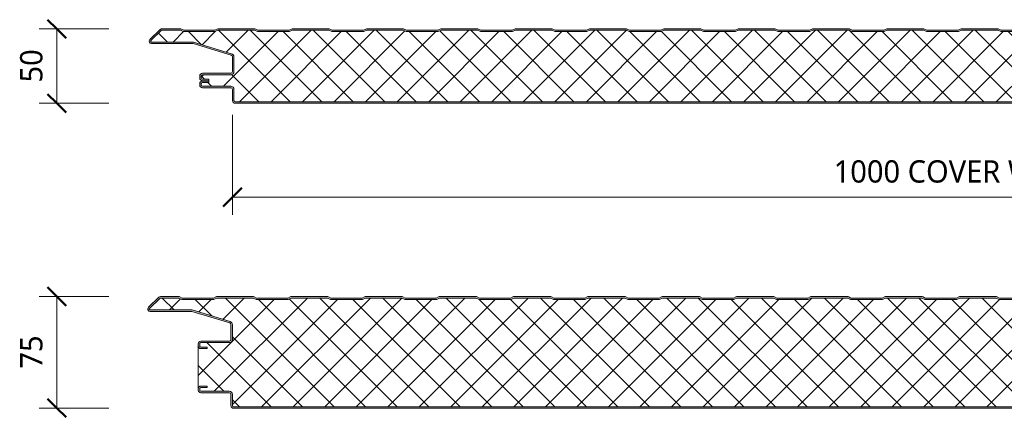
# Model space of a CAD drawing. Header units: millimetres. Extents: x 4895 to 13107, y -1689 to 6634.
# Tile 4 of 9: x 4895 to 5557, y 6366 to 6634. Entities that reach past the tile are written whole.
import ezdxf

# ---------------------------------------------------------------- set-up
doc = ezdxf.new("R2010")
doc.units = ezdxf.units.MM
for name, color, linetype, lineweight in [('A-ANNO-DIMS', 211, 'Continuous', 9), ('A-ANNO-DIMS-5', 211, 'Continuous', 9), ('A-DETL-GENF', 92, 'Continuous', 13)]:
    doc.layers.add(name, color=color, linetype=linetype, lineweight=lineweight)
doc.styles.add('Yu Gothic', font='Yu Gothic.ttf', dxfattribs={"height": 15})
doc.dimstyles.new('Diagonal', dxfattribs={"dimscale": 304.8, "dimtxt": 17.413553, "dimasz": 0.04101, "dimexe": 0.03937, "dimexo": 0.024606, "dimgap": 0.024606, "dimtad": 1, "dimdec": 0, "dimzin": 0, "dimdsep": 46, "dimtxsty": 'Yu Gothic', "dimblk1": 'OBLIQUE', "dimblk2": 'OBLIQUE', "dimsah": 1, "dimcen": 0.09, "dimazin": 0, "dimtfac": 1, "dimtdec": 4, "dimtix": 1, "dimtmove": 0, "dimatfit": 3, "dimfxl": 1, "dimtvp": 1, "dimtfill": 1, "dimtolj": 1, "dimtzin": 0, "dimarcsym": 2})

# ---------------------------------------------------------------- blocks, each defined once
blk = doc.blocks.new('HFX 1000 - FINELINE - FLAT - HFX 1000 50mm - FINELINE - FLAT-4474036-JOINT 10')
at = {"layer": 'A-DETL-GENF'}
h = blk.add_hatch(color=256, dxfattribs=at)
h.paths.add_polyline_path([(996.2, 0), (996.67, 0.06), (997.1, 0.24), (997.48, 0.53), (997.81, 1.03), (997.94, 1.33), (998, 1.8), (998, 5.96), (997.9, 6.53), (997.76, 6.86), (997.48, 7.23), (997, 7.58), (993.22, 9.76), (992.79, 9.94), (992.32, 10), (978.89, 10.04), (978.6, 10.16), (978.35, 10.35), (978.1, 10.75), (978.04, 10.89), (978, 11.2), (978, 13.2), (977.88, 13.8), (977.65, 14.25), (977.48, 14.47), (977.1, 14.76), (976.67, 14.94), (976.2, 15), (972, 15), (972, 14), (976.41, 13.97), (976.77, 13.76), (976.98, 13.41), (977, 13.06), (977, 11.18), (977.08, 10.63), (977.37, 10.01), (977.65, 9.64), (978.1, 9.29), (978.63, 9.07), (979.2, 9), (992.54, 9), (996.77, 6.53), (996.98, 6.17), (997, 5.96), (996.98, 1.59), (996.77, 1.23), (996.41, 1.03), (996.2, 1), (1.59, 1.03), (1.23, 1.23), (1.03, 1.59), (1, 1.8), (1, 9.3), (0.87, 10.01), (0.71, 10.4), (0.36, 10.86), (-0.1, 11.21), (-0.63, 11.43), (-1.2, 11.5), (-20.41, 11.53), (-20.77, 11.73), (-20.97, 12.09), (-21, 12.3), (-20.97, 13.41), (-20.77, 13.77), (-20.41, 13.97), (-20.2, 14), (-16, 14), (-16, 15), (-20.41, 14.97), (-20.67, 14.94), (-21.1, 14.76), (-21.47, 14.47), (-21.8, 14), (-21.94, 13.67), (-22, 13.2), (-21.99, 12.21), (-21.89, 11.72), (-21.76, 11.4), (-21.47, 11.03), (-21, 10.7), (-20.67, 10.56), (-20.2, 10.5), (-0.89, 10.46), (-0.6, 10.34), (-0.25, 10.01), (-0.16, 9.9), (-0.04, 9.61), (0, 9.3), (0.02, 1.68), (0.11, 1.22), (0.24, 0.9), (0.53, 0.53), (1, 0.2), (1.33, 0.06), (2.1, 0), (991.72, 0)])
h.paths.add_polyline_path([(976.2, 15.2), (976.67, 15.26), (977.1, 15.44), (977.48, 15.72), (977.76, 16.1), (977.94, 16.53), (978, 17.05), (978.04, 19.31), (978.16, 19.6), (978.35, 19.84), (978.63, 20.05), (978.89, 20.15), (979.2, 20.2), (992.54, 20.22), (992.79, 20.26), (993.22, 20.44), (997.1, 22.68), (997.48, 22.96), (997.76, 23.33), (997.94, 23.77), (998, 24.23), (998, 28.4), (997.9, 28.96), (997.76, 29.3), (997.48, 29.67), (997, 30), (996.6, 30.14), (996.04, 30.2), (966.65, 30.15), (966.33, 30.04), (965.76, 29.68), (965.38, 29.4), (964.92, 29.33), (964.48, 29.48), (963.68, 30.04), (963.32, 30.16), (962.95, 30.2), (953.89, 30.24), (953.6, 30.36), (953.35, 30.55), (953.1, 30.94), (953.04, 31.08), (953, 31.4), (953, 38.4), (952.94, 38.86), (952.65, 39.44), (952.48, 39.67), (951.97, 40.01), (951.67, 40.13), (951.2, 40.2), (913.85, 40.23), (913.56, 40.35), (913.07, 40.78), (903.92, 49.68), (903.55, 49.96), (902.99, 50.15), (902.66, 50.2), (890.18, 50.14), (889.53, 49.88), (888.16, 49.2), (867.16, 49.2), (865.15, 50.14), (864.67, 50.2), (840.18, 50.14), (839.72, 49.97), (838.16, 49.2), (817.16, 49.2), (815.15, 50.14), (814.67, 50.2), (790.18, 50.14), (789.72, 49.97), (788.16, 49.2), (767.16, 49.2), (765.15, 50.14), (764.67, 50.2), (740.18, 50.14), (739.72, 49.97), (738.16, 49.2), (717.16, 49.2), (715.15, 50.14), (714.67, 50.2), (690.18, 50.14), (689.72, 49.97), (688.16, 49.2), (667.16, 49.2), (665.15, 50.14), (664.67, 50.2), (640.18, 50.14), (639.72, 49.97), (638.16, 49.2), (617.16, 49.2), (615.15, 50.14), (614.67, 50.2), (590.18, 50.14), (589.72, 49.97), (588.16, 49.2), (567.16, 49.2), (565.15, 50.14), (564.67, 50.2), (540.18, 50.14), (539.72, 49.97), (538.16, 49.2), (517.16, 49.2), (515.15, 50.14), (514.67, 50.2), (490.18, 50.14), (489.72, 49.97), (488.16, 49.2), (467.16, 49.2), (465.15, 50.14), (464.67, 50.2), (440.18, 50.14), (439.72, 49.97), (438.16, 49.2), (417.16, 49.2), (415.15, 50.14), (414.67, 50.2), (390.18, 50.14), (389.72, 49.97), (388.16, 49.2), (367.16, 49.2), (365.15, 50.14), (364.67, 50.2), (340.18, 50.14), (339.72, 49.97), (338.16, 49.2), (317.16, 49.2), (315.15, 50.14), (314.67, 50.2), (290.18, 50.14), (289.72, 49.97), (288.16, 49.2), (267.16, 49.2), (265.15, 50.14), (264.67, 50.2), (240.18, 50.14), (239.72, 49.97), (238.16, 49.2), (217.16, 49.2), (215.15, 50.14), (214.67, 50.2), (190.18, 50.14), (189.72, 49.97), (188.16, 49.2), (167.16, 49.2), (165.15, 50.14), (164.67, 50.2), (140.18, 50.14), (139.72, 49.97), (138.16, 49.2), (117.16, 49.2), (115.15, 50.14), (114.67, 50.2), (90.18, 50.14), (89.72, 49.97), (88.16, 49.2), (67.16, 49.2), (65.15, 50.14), (64.67, 50.2), (40.18, 50.14), (39.72, 49.97), (38.16, 49.2), (17.16, 49.2), (15.15, 50.14), (14.67, 50.2), (-9.82, 50.14), (-10.28, 49.97), (-11.84, 49.2), (-32.84, 49.2), (-34.85, 50.14), (-35.33, 50.2), (-47.66, 50.15), (-47.79, 50.14), (-48.22, 49.96), (-48.59, 49.68), (-55.75, 42.65), (-55.91, 42.31), (-55.99, 41.94), (-55.98, 41.56), (-55.88, 41.19), (-55.7, 40.86), (-55.44, 40.58), (-55.13, 40.37), (-54.54, 40.21), (-54.26, 40.2), (-26.2, 40.15), (-0.57, 32.29), (-0.33, 32.09), (-0.15, 31.85), (-0.04, 31.57), (0, 31.26), (-0.04, 21.08), (-0.16, 20.8), (-0.35, 20.55), (-0.63, 20.34), (-0.89, 20.24), (-1.27, 20.2), (-20.41, 20.17), (-20.67, 20.13), (-21.1, 19.95), (-21.47, 19.67), (-21.8, 19.2), (-21.94, 18.86), (-22, 18.4), (-22, 17), (-21.89, 16.42), (-21.76, 16.1), (-21.47, 15.72), (-21, 15.4), (-20.67, 15.26), (-19.84, 15.2), (-16, 15.21), (-16, 16.2), (-20.41, 16.22), (-20.77, 16.43), (-20.97, 16.79), (-21, 17), (-20.97, 18.6), (-20.77, 18.96), (-20.41, 19.17), (-20.2, 19.2), (-1.2, 19.2), (-0.63, 19.27), (-0.1, 19.49), (0.36, 19.84), (0.71, 20.3), (0.93, 20.83), (1, 21.4), (1, 31.26), (0.93, 31.83), (0.72, 32.34), (0.39, 32.79), (-0.05, 33.14), (-0.56, 33.37), (-26.2, 41.2), (-54.54, 41.21), (-54.82, 41.37), (-54.97, 41.62), (-54.99, 41.87), (-54.88, 42.14), (-54.54, 42.5), (-47.66, 49.2), (-35.07, 49.2), (-33.07, 48.2), (-11.6, 48.2), (-9.6, 49.2), (14.93, 49.2), (16.93, 48.2), (38.4, 48.2), (40.4, 49.2), (64.93, 49.2), (66.93, 48.2), (88.4, 48.2), (90.4, 49.2), (114.93, 49.2), (116.93, 48.2), (138.4, 48.2), (140.4, 49.2), (164.93, 49.2), (166.93, 48.2), (188.4, 48.2), (190.4, 49.2), (214.93, 49.2), (216.93, 48.2), (238.4, 48.2), (240.4, 49.2), (264.93, 49.2), (266.93, 48.2), (288.4, 48.2), (290.4, 49.2), (314.93, 49.2), (316.93, 48.2), (338.4, 48.2), (340.4, 49.2), (364.93, 49.2), (366.93, 48.2), (388.4, 48.2), (390.4, 49.2), (414.93, 49.2), (416.93, 48.2), (438.4, 48.2), (440.4, 49.2), (464.93, 49.2), (466.93, 48.2), (488.4, 48.2), (490.4, 49.2), (514.93, 49.2), (516.93, 48.2), (538.4, 48.2), (540.4, 49.2), (564.93, 49.2), (566.93, 48.2), (588.4, 48.2), (590.4, 49.2), (614.93, 49.2), (616.93, 48.2), (638.4, 48.2), (640.4, 49.2), (664.93, 49.2), (666.93, 48.2), (688.4, 48.2), (690.4, 49.2), (714.93, 49.2), (716.93, 48.2), (738.4, 48.2), (740.4, 49.2), (764.93, 49.2), (766.93, 48.2), (788.4, 48.2), (790.4, 49.2), (814.93, 49.2), (816.93, 48.2), (838.4, 48.2), (840.4, 49.2), (864.93, 49.2), (866.93, 48.2), (888.4, 48.2), (890.4, 49.2), (902.99, 49.2), (912.96, 39.56), (913.07, 39.48), (913.59, 39.27), (914.15, 39.2), (951.41, 39.17), (951.77, 38.96), (951.98, 38.6), (952, 38.4), (952, 31.4), (952.08, 30.83), (952.3, 30.3), (952.65, 29.84), (953.1, 29.49), (953.63, 29.27), (954.29, 29.2), (963.35, 29.2), (963.67, 28.83), (964.07, 28.56), (964.52, 28.39), (965, 28.33), (965.48, 28.39), (965.93, 28.56), (966.33, 28.83), (966.65, 29.2), (996.41, 29.17), (996.77, 28.96), (996.98, 28.6), (997, 28.4), (996.98, 24.03), (996.77, 23.67), (996.6, 23.54), (992.54, 21.2), (979.2, 21.2), (978.63, 21.12), (978.1, 20.9), (977.65, 20.55), (977.3, 20.1), (977.08, 19.56), (977, 19), (976.98, 16.79), (976.77, 16.43), (976.41, 16.22), (976.2, 16.2), (972, 16.2), (972, 15.2)])
h = blk.add_hatch(dxfattribs=at)
h.set_pattern_fill('FP_1', color=256, style=0, pattern_type=2)
h.set_pattern_definition([(45, (-5037.849, -6577.679), (-10.606602, 10.606602), []), (135, (-5037.849, -6577.679), (-10.606602, -10.606602), [])])
h.paths.add_polyline_path([(2.1, 1), (996.41, 1.03), (996.77, 1.23), (996.9, 1.4), (997, 1.8), (997, 5.96), (996.9, 6.36), (996.6, 6.65), (992.54, 9), (979.2, 9), (978.63, 9.07), (978.1, 9.29), (977.65, 9.64), (977.3, 10.1), (977.08, 10.63), (977, 11.2), (977, 13.07), (976.87, 13.44), (976.58, 13.71), (976.2, 13.8), (972, 13.8), (972, 16.31), (976.4, 16.34), (976.74, 16.52), (976.87, 16.67), (977, 17.05), (977, 19), (977.08, 19.56), (977.3, 20.1), (977.65, 20.55), (978.1, 20.9), (978.63, 21.12), (979.2, 21.2), (992.54, 21.2), (996.77, 23.67), (996.9, 23.83), (997, 24.23), (997, 28.4), (996.9, 28.8), (996.6, 29.09), (996.2, 29.2), (966.65, 29.2), (966.33, 28.83), (965.93, 28.56), (965.48, 28.39), (965, 28.33), (964.52, 28.39), (964.07, 28.56), (963.67, 28.83), (963.35, 29.2), (954.2, 29.2), (953.63, 29.27), (953.1, 29.49), (952.65, 29.84), (952.3, 30.3), (952.08, 30.83), (952, 31.4), (952, 38.4), (951.9, 38.8), (951.6, 39.09), (951.2, 39.2), (914.15, 39.2), (913.59, 39.27), (913.07, 39.48), (912.62, 39.82), (902.99, 49.2), (890.4, 49.2), (888.4, 48.2), (866.93, 48.2), (864.93, 49.2), (840.4, 49.2), (838.4, 48.2), (816.93, 48.2), (814.93, 49.2), (790.4, 49.2), (788.4, 48.2), (766.93, 48.2), (764.93, 49.2), (740.4, 49.2), (738.4, 48.2), (716.93, 48.2), (714.93, 49.2), (690.4, 49.2), (688.4, 48.2), (666.93, 48.2), (664.93, 49.2), (640.4, 49.2), (638.4, 48.2), (616.93, 48.2), (614.93, 49.2), (590.4, 49.2), (588.4, 48.2), (566.93, 48.2), (564.93, 49.2), (540.4, 49.2), (538.4, 48.2), (516.93, 48.2), (514.93, 49.2), (490.4, 49.2), (488.4, 48.2), (466.93, 48.2), (464.93, 49.2), (440.4, 49.2), (438.4, 48.2), (416.93, 48.2), (414.93, 49.2), (390.4, 49.2), (388.4, 48.2), (366.93, 48.2), (364.93, 49.2), (340.4, 49.2), (338.4, 48.2), (316.93, 48.2), (314.93, 49.2), (290.4, 49.2), (288.4, 48.2), (266.93, 48.2), (264.93, 49.2), (240.4, 49.2), (238.4, 48.2), (216.93, 48.2), (214.93, 49.2), (190.4, 49.2), (188.4, 48.2), (166.93, 48.2), (164.93, 49.2), (140.4, 49.2), (138.4, 48.2), (116.93, 48.2), (114.93, 49.2), (90.4, 49.2), (88.4, 48.2), (66.93, 48.2), (64.93, 49.2), (40.4, 49.2), (38.4, 48.2), (16.93, 48.2), (14.93, 49.2), (-9.6, 49.2), (-11.6, 48.2), (-33.07, 48.2), (-35.07, 49.2), (-47.66, 49.2), (-54.91, 42.11), (-54.97, 41.99), (-54.95, 41.57), (-54.79, 41.34), (-54.54, 41.21), (-54.4, 41.2), (-26.2, 41.2), (-0.56, 33.37), (-0.05, 33.14), (0.39, 32.79), (0.72, 32.34), (0.93, 31.82), (1, 31.26), (1, 21.4), (0.93, 20.83), (0.71, 20.3), (0.36, 19.84), (-0.1, 19.49), (-0.63, 19.27), (-1.2, 19.2), (-20.41, 19.17), (-20.77, 18.96), (-20.89, 18.8), (-21, 18.4), (-21, 17), (-20.89, 16.6), (-20.6, 16.3), (-20.2, 16.2), (-16, 16.2), (-16, 14), (-20.41, 13.97), (-20.77, 13.77), (-20.89, 13.6), (-21, 13.2), (-21, 12.3), (-20.89, 11.9), (-20.6, 11.61), (-20.2, 11.5), (-1.2, 11.5), (-0.63, 11.43), (-0.1, 11.21), (0.36, 10.86), (0.71, 10.4), (0.93, 9.87), (1, 9.3), (1, 1.8), (1.11, 1.4), (1.4, 1.11), (1.8, 1)])
for p, q in [((-48.59, 49.68), (-55.51, 42.94)), ((-47.66, 49.2), (-54.82, 42.23)), ((-35.07, 49.2), (-47.66, 49.2)), ((-35.33, 50.2), (-47.33, 50.2)), ((-33.07, 48.2), (-35.07, 49.2)), ((-32.84, 49.2), (-34.39, 49.97)), ((-11.6, 48.2), (-33.07, 48.2)), ((-11.84, 49.2), (-32.84, 49.2)), ((-10.28, 49.97), (-11.84, 49.2)), ((-9.6, 49.2), (-11.6, 48.2)), ((14.93, 49.2), (-9.6, 49.2)), ((14.67, 50.2), (-9.34, 50.2)), ((16.93, 48.2), (14.93, 49.2)), ((17.16, 49.2), (15.61, 49.97)), ((38.4, 48.2), (16.93, 48.2)), ((38.16, 49.2), (17.16, 49.2)), ((39.72, 49.97), (38.16, 49.2)), ((40.4, 49.2), (38.4, 48.2)), ((64.93, 49.2), (40.4, 49.2)), ((64.67, 50.2), (40.66, 50.2)), ((66.93, 48.2), (64.93, 49.2)), ((67.16, 49.2), (65.61, 49.97)), ((88.4, 48.2), (66.93, 48.2)), ((88.16, 49.2), (67.16, 49.2)), ((89.72, 49.97), (88.16, 49.2)), ((90.4, 49.2), (88.4, 48.2)), ((114.93, 49.2), (90.4, 49.2)), ((114.67, 50.2), (90.66, 50.2)), ((116.93, 48.2), (114.93, 49.2)), ((117.16, 49.2), (115.61, 49.97)), ((138.4, 48.2), (116.93, 48.2)), ((138.16, 49.2), (117.16, 49.2)), ((139.72, 49.97), (138.16, 49.2)), ((140.4, 49.2), (138.4, 48.2)), ((164.93, 49.2), (140.4, 49.2)), ((164.67, 50.2), (140.66, 50.2)), ((166.93, 48.2), (164.93, 49.2)), ((167.16, 49.2), (165.61, 49.97)), ((188.4, 48.2), (166.93, 48.2)), ((188.16, 49.2), (167.16, 49.2)), ((189.72, 49.97), (188.16, 49.2)), ((190.4, 49.2), (188.4, 48.2)), ((214.93, 49.2), (190.4, 49.2)), ((214.67, 50.2), (190.66, 50.2)), ((216.93, 48.2), (214.93, 49.2)), ((217.16, 49.2), (215.61, 49.97)), ((238.4, 48.2), (216.93, 48.2)), ((238.16, 49.2), (217.16, 49.2)), ((239.72, 49.97), (238.16, 49.2)), ((240.4, 49.2), (238.4, 48.2)), ((264.93, 49.2), (240.4, 49.2)), ((264.67, 50.2), (240.66, 50.2)), ((266.93, 48.2), (264.93, 49.2)), ((267.16, 49.2), (265.61, 49.97)), ((288.4, 48.2), (266.93, 48.2)), ((288.16, 49.2), (267.16, 49.2)), ((289.72, 49.97), (288.16, 49.2)), ((290.4, 49.2), (288.4, 48.2)), ((314.93, 49.2), (290.4, 49.2)), ((314.67, 50.2), (290.66, 50.2)), ((316.93, 48.2), (314.93, 49.2)), ((317.16, 49.2), (315.61, 49.97)), ((338.4, 48.2), (316.93, 48.2)), ((338.16, 49.2), (317.16, 49.2)), ((339.72, 49.97), (338.16, 49.2)), ((340.4, 49.2), (338.4, 48.2)), ((364.93, 49.2), (340.4, 49.2)), ((364.67, 50.2), (340.66, 50.2)), ((366.93, 48.2), (364.93, 49.2)), ((367.16, 49.2), (365.61, 49.97)), ((388.4, 48.2), (366.93, 48.2)), ((388.16, 49.2), (367.16, 49.2)), ((389.72, 49.97), (388.16, 49.2)), ((390.4, 49.2), (388.4, 48.2)), ((414.93, 49.2), (390.4, 49.2)), ((414.67, 50.2), (390.66, 50.2)), ((416.93, 48.2), (414.93, 49.2)), ((417.16, 49.2), (415.61, 49.97)), ((438.4, 48.2), (416.93, 48.2)), ((438.16, 49.2), (417.16, 49.2)), ((439.72, 49.97), (438.16, 49.2)), ((440.4, 49.2), (438.4, 48.2)), ((464.93, 49.2), (440.4, 49.2)), ((464.67, 50.2), (440.66, 50.2)), ((466.93, 48.2), (464.93, 49.2)), ((467.16, 49.2), (465.61, 49.97)), ((488.4, 48.2), (466.93, 48.2)), ((488.16, 49.2), (467.16, 49.2)), ((489.72, 49.97), (488.16, 49.2)), ((490.4, 49.2), (488.4, 48.2)), ((514.93, 49.2), (490.4, 49.2)), ((514.67, 50.2), (490.66, 50.2)), ((516.93, 48.2), (514.93, 49.2)), ((517.16, 49.2), (515.61, 49.97)), ((538.4, 48.2), (516.93, 48.2)), ((538.16, 49.2), (517.16, 49.2)), ((-54.4, 41.2), (-26.2, 41.2)), ((-54.4, 40.2), (-26.35, 40.2)), ((-26.35, 40.2), (-0.85, 32.41)), ((-26.2, 41.2), (-0.56, 33.37)), ((0, 31.26), (0, 21.4)), ((1, 31.26), (1, 21.4)), ((-1.2, 20.2), (-20.2, 20.2)), ((-22, 18.4), (-22, 17)), ((-21, 18.4), (-21, 17)), ((-1.2, 19.2), (-20.2, 19.2)), ((-20.2, 16.2), (-16, 16.2)), ((-20.2, 15.2), (-16, 15.2)), ((-16, 15), (-20.2, 15)), ((-16, 14), (-20.2, 14)), ((-16, 16.2), (-16, 15.21)), ((-16, 15.21), (-16, 14)), ((-22, 13.2), (-22, 12.3)), ((-21, 13.2), (-21, 12.3)), ((-20.2, 11.5), (-1.2, 11.5)), ((-20.2, 10.5), (-1.2, 10.5)), ((0, 9.3), (0, 1.8)), ((1, 9.3), (1, 1.8)), ((1.8, 1), (996.2, 1)), ((1.8, 0), (996.2, 0))]:
    blk.add_line(p, q, dxfattribs=at)
for centre, radius, start, end in [((-47.33, 48.4), 1.8, 90, 134.24149), ((-35.33, 48.1), 2.1, 63.43495, 90), ((-9.34, 48.1), 2.1, 90, 116.56505), ((14.67, 48.1), 2.1, 63.43495, 90), ((40.66, 48.1), 2.1, 90, 116.56505), ((64.67, 48.1), 2.1, 63.43495, 90), ((90.66, 48.1), 2.1, 90, 116.56505), ((114.67, 48.1), 2.1, 63.43495, 90), ((140.66, 48.1), 2.1, 90, 116.56505), ((164.67, 48.1), 2.1, 63.43495, 90), ((190.66, 48.1), 2.1, 90, 116.56505), ((214.67, 48.1), 2.1, 63.43495, 90), ((240.66, 48.1), 2.1, 90, 116.56505), ((264.67, 48.1), 2.1, 63.43495, 90), ((290.66, 48.1), 2.1, 90, 116.56505), ((314.67, 48.1), 2.1, 63.43495, 90), ((340.66, 48.1), 2.1, 90, 116.56505), ((364.67, 48.1), 2.1, 63.43495, 90), ((390.66, 48.1), 2.1, 90, 116.56505), ((414.67, 48.1), 2.1, 63.43495, 90), ((440.66, 48.1), 2.1, 90, 116.56505), ((464.67, 48.1), 2.1, 63.43495, 90), ((490.66, 48.1), 2.1, 90, 116.56505), ((514.67, 48.1), 2.1, 63.43495, 90), ((-54.4, 41.8), 1.6, 134.24149, 270), ((-54.4, 41.8), 0.6, 134.24149, 270), ((-1.2, 31.26), 2.2, 0, 73.02327), ((-1.2, 31.26), 1.2, 0, 73.02327), ((-20.2, 18.4), 1.8, 90, 180), ((-1.2, 21.4), 1.2, 270, 0), ((-1.2, 21.4), 2.2, 270, 0), ((-20.2, 17), 1.8, 180, 270), ((-20.2, 13.2), 1.8, 90, 180), ((-20.2, 18.4), 0.8, 90, 180), ((-20.2, 18.4), 0.8, 150, 180), ((-20.2, 17), 0.8, 180, 210), ((-20.2, 17), 0.8, 180, 270), ((-20.2, 13.2), 0.8, 90, 180), ((-20.2, 13.2), 0.8, 150, 180), ((-20.2, 12.3), 1.8, 180, 270), ((-20.2, 12.3), 0.8, 180, 210), ((-20.2, 12.3), 0.8, 180, 270), ((-1.2, 9.3), 2.2, 0, 90), ((-1.2, 9.3), 1.2, 0, 90), ((1.8, 1.8), 1.8, 180, 270), ((1.8, 1.8), 0.8, 180, 210), ((1.8, 1.8), 0.8, 180, 270)]:
    blk.add_arc(centre, radius, start, end, dxfattribs=at)
blk = doc.blocks.new('HFX 1000 - FINELINE - FLAT - HFX 1000 75mm - FINELINE - FLAT-4474038-JOINT 10')
at = {"layer": 'A-DETL-GENF'}
h = blk.add_hatch(color=256, dxfattribs=at)
h.paths.add_polyline_path([(992.72, 0), (996.41, 0.03), (996.67, 0.06), (997.1, 0.24), (997.48, 0.53), (997.81, 1.03), (997.94, 1.33), (998, 1.8), (998, 5.96), (997.94, 6.43), (997.76, 6.86), (997.48, 7.23), (997, 7.58), (993.22, 9.76), (992.72, 9.95), (992.32, 10), (978.89, 10.04), (978.6, 10.16), (978.35, 10.35), (978.1, 10.75), (978.04, 10.89), (978, 11.2), (977.95, 13.59), (977.88, 13.8), (977.76, 14.1), (977.48, 14.47), (977.1, 14.76), (976.67, 14.94), (976.2, 15), (972, 15), (972, 14), (976.41, 13.97), (976.77, 13.76), (976.98, 13.41), (977, 13.06), (977, 11.18), (977.08, 10.63), (977.3, 10.1), (977.65, 9.64), (978.1, 9.29), (978.63, 9.07), (979.2, 9), (992.54, 9), (996.77, 6.53), (996.98, 6.17), (997, 5.96), (996.98, 1.59), (996.77, 1.23), (996.41, 1.03), (996.2, 1), (1.59, 1.03), (1.23, 1.23), (1.03, 1.59), (1, 1.8), (1, 9.3), (0.93, 9.87), (0.71, 10.4), (0.36, 10.86), (-0.1, 11.21), (-0.63, 11.43), (-1.2, 11.5), (-20.41, 11.53), (-20.77, 11.73), (-20.97, 12.09), (-21, 12.3), (-20.97, 13.41), (-20.77, 13.77), (-20.41, 13.97), (-20.2, 14), (-16, 14), (-16, 15), (-20.41, 14.97), (-20.67, 14.94), (-21.1, 14.76), (-21.47, 14.47), (-21.76, 14.1), (-21.94, 13.67), (-22, 13.2), (-21.99, 12.21), (-21.9, 11.73), (-21.76, 11.4), (-21.47, 11.03), (-21, 10.7), (-20.67, 10.56), (-20.2, 10.5), (-0.89, 10.46), (-0.6, 10.34), (-0.35, 10.15), (-0.16, 9.9), (-0.04, 9.61), (0, 9.3), (0, 1.8), (0.1, 1.23), (0.24, 0.9), (0.53, 0.53), (1, 0.2), (1.33, 0.06), (1.8, 0), (971.21, 0)])
h.paths.add_polyline_path([(972, 40.19), (976.2, 40.19), (976.67, 40.26), (977.1, 40.44), (977.48, 40.72), (977.81, 41.22), (977.94, 41.53), (978, 41.99), (978.04, 44.31), (978.16, 44.59), (978.35, 44.84), (978.63, 45.05), (978.89, 45.15), (979.2, 45.19), (992.72, 45.25), (992.79, 45.26), (993.22, 45.44), (997.1, 47.67), (997.48, 47.96), (997.76, 48.33), (997.94, 48.77), (998, 49.23), (997.99, 53.51), (997.9, 53.96), (997.76, 54.29), (997.48, 54.67), (997, 54.99), (996.6, 55.14), (996.04, 55.19), (966.65, 55.14), (966.33, 55.04), (965.76, 54.67), (965.38, 54.4), (964.92, 54.33), (964.48, 54.48), (963.67, 55.04), (963.32, 55.16), (962.95, 55.19), (953.89, 55.24), (953.6, 55.36), (953.35, 55.55), (953.16, 55.79), (953.04, 56.08), (953, 56.39), (953, 63.39), (952.9, 63.96), (952.65, 64.44), (952.48, 64.67), (952, 64.99), (951.67, 65.13), (951.2, 65.19), (913.85, 65.23), (913.56, 65.35), (913.07, 65.77), (903.92, 74.68), (903.55, 74.96), (902.99, 75.15), (902.66, 75.19), (890.18, 75.14), (889.72, 74.97), (888.16, 74.19), (867.16, 74.19), (865.15, 75.14), (864.67, 75.19), (840.18, 75.14), (839.72, 74.97), (838.16, 74.19), (817.16, 74.19), (815.15, 75.14), (814.67, 75.19), (790.18, 75.14), (789.72, 74.97), (788.16, 74.19), (767.16, 74.19), (765.15, 75.14), (764.67, 75.19), (740.18, 75.14), (739.72, 74.97), (738.16, 74.19), (717.16, 74.19), (715.15, 75.14), (714.67, 75.19), (690.18, 75.14), (689.72, 74.97), (688.16, 74.19), (667.16, 74.19), (665.15, 75.14), (664.67, 75.19), (640.18, 75.14), (639.72, 74.97), (638.16, 74.19), (617.16, 74.19), (615.15, 75.14), (614.67, 75.19), (590.18, 75.14), (589.72, 74.97), (588.16, 74.19), (567.16, 74.19), (565.15, 75.14), (564.67, 75.19), (540.18, 75.14), (539.72, 74.97), (538.16, 74.19), (517.16, 74.19), (515.15, 75.14), (514.67, 75.19), (490.18, 75.14), (489.72, 74.97), (488.16, 74.19), (467.16, 74.19), (465.15, 75.14), (464.67, 75.19), (440.18, 75.14), (439.72, 74.97), (438.16, 74.19), (417.16, 74.19), (415.15, 75.14), (414.67, 75.19), (390.18, 75.14), (389.72, 74.97), (388.16, 74.19), (367.16, 74.19), (365.15, 75.14), (364.67, 75.19), (340.18, 75.14), (339.72, 74.97), (338.16, 74.19), (317.16, 74.19), (315.15, 75.14), (314.67, 75.19), (290.18, 75.14), (289.72, 74.97), (288.16, 74.19), (267.16, 74.19), (265.15, 75.14), (264.67, 75.19), (240.18, 75.14), (239.72, 74.97), (238.16, 74.19), (217.16, 74.19), (215.15, 75.14), (214.67, 75.19), (190.18, 75.14), (189.72, 74.97), (188.16, 74.19), (167.16, 74.19), (165.15, 75.14), (164.67, 75.19), (140.18, 75.14), (139.72, 74.97), (138.16, 74.19), (117.16, 74.19), (115.15, 75.14), (114.67, 75.19), (90.18, 75.14), (89.72, 74.97), (88.16, 74.19), (67.16, 74.19), (65.15, 75.14), (64.67, 75.19), (40.18, 75.14), (39.36, 74.79), (38.16, 74.19), (17.16, 74.19), (15.15, 75.14), (14.67, 75.19), (-9.82, 75.14), (-10.28, 74.97), (-11.84, 74.19), (-32.84, 74.19), (-34.85, 75.14), (-35.33, 75.19), (-47.66, 75.15), (-47.79, 75.14), (-48.22, 74.96), (-48.59, 74.68), (-55.75, 67.65), (-55.91, 67.31), (-55.99, 66.93), (-55.98, 66.56), (-55.88, 66.19), (-55.7, 65.86), (-55.44, 65.58), (-55.13, 65.37), (-54.54, 65.21), (-53.99, 65.19), (-26.2, 65.15), (-0.56, 57.27), (-0.33, 57.09), (-0.15, 56.85), (-0.04, 56.56), (0, 56.26), (-0.04, 46.08), (-0.16, 45.79), (-0.35, 45.55), (-0.63, 45.34), (-0.89, 45.24), (-1.2, 45.19), (-20.41, 45.17), (-20.67, 45.13), (-21.1, 44.95), (-21.47, 44.67), (-21.76, 44.29), (-21.94, 43.86), (-22, 43.39), (-22, 41.99), (-21.94, 41.53), (-21.76, 41.09), (-21.47, 40.72), (-21.1, 40.44), (-20.67, 40.26), (-20.2, 40.19), (-16, 40.19), (-16, 41.19), (-20.41, 41.22), (-20.77, 41.43), (-20.97, 41.79), (-21, 41.99), (-20.97, 43.6), (-20.77, 43.96), (-20.41, 44.17), (-20.2, 44.19), (-1.2, 44.19), (-0.63, 44.27), (-0.1, 44.49), (0.36, 44.84), (0.71, 45.29), (0.93, 45.83), (1, 46.39), (1, 56.26), (0.93, 56.83), (0.71, 57.36), (0.39, 57.79), (-0.05, 58.14), (-0.56, 58.37), (-26.2, 66.19), (-54.54, 66.21), (-54.82, 66.37), (-54.97, 66.62), (-54.99, 66.87), (-54.88, 67.14), (-54.67, 67.37), (-47.66, 74.19), (-35.07, 74.19), (-33.07, 73.19), (-11.6, 73.19), (-9.6, 74.19), (14.93, 74.19), (16.93, 73.19), (38.4, 73.19), (40.4, 74.19), (64.93, 74.19), (66.93, 73.19), (88.4, 73.19), (90.4, 74.19), (114.93, 74.19), (116.93, 73.19), (138.4, 73.19), (140.4, 74.19), (164.93, 74.19), (166.93, 73.19), (188.4, 73.19), (190.4, 74.19), (214.93, 74.19), (216.93, 73.19), (238.4, 73.19), (240.4, 74.19), (264.93, 74.19), (266.93, 73.19), (288.4, 73.19), (290.4, 74.19), (314.93, 74.19), (316.93, 73.19), (338.4, 73.19), (340.4, 74.19), (364.93, 74.19), (366.93, 73.19), (388.4, 73.19), (390.4, 74.19), (414.93, 74.19), (416.93, 73.19), (438.4, 73.19), (440.4, 74.19), (464.93, 74.19), (466.93, 73.19), (488.4, 73.19), (490.4, 74.19), (514.93, 74.19), (516.93, 73.19), (538.4, 73.19), (540.4, 74.19), (564.93, 74.19), (566.93, 73.19), (588.4, 73.19), (590.4, 74.19), (614.93, 74.19), (616.93, 73.19), (638.4, 73.19), (640.4, 74.19), (664.93, 74.19), (666.93, 73.19), (688.4, 73.19), (690.4, 74.19), (714.93, 74.19), (716.93, 73.19), (738.4, 73.19), (740.4, 74.19), (764.93, 74.19), (766.93, 73.19), (788.4, 73.19), (790.4, 74.19), (814.93, 74.19), (816.93, 73.19), (838.4, 73.19), (840.4, 74.19), (864.93, 74.19), (866.93, 73.19), (888.4, 73.19), (890.4, 74.19), (902.99, 74.19), (912.62, 64.82), (913.07, 64.48), (913.59, 64.27), (914.15, 64.19), (951.41, 64.17), (951.77, 63.96), (951.98, 63.6), (952, 63.39), (952, 56.39), (952.08, 55.83), (952.3, 55.29), (952.65, 54.84), (953.1, 54.49), (953.63, 54.27), (954.2, 54.19), (963.35, 54.19), (963.67, 53.83), (964.07, 53.56), (964.52, 53.39), (965, 53.33), (965.66, 53.45), (965.93, 53.56), (966.33, 53.83), (966.65, 54.19), (996.41, 54.17), (996.77, 53.96), (996.98, 53.6), (997, 53.39), (996.98, 49.03), (996.77, 48.67), (996.6, 48.54), (992.54, 46.19), (979.2, 46.19), (978.63, 46.12), (978.1, 45.9), (977.65, 45.55), (977.3, 45.09), (977.08, 44.56), (977, 43.99), (976.98, 41.79), (976.77, 41.43), (976.41, 41.22), (976.2, 41.19), (972, 41.19), (972, 40.26)])
h = blk.add_hatch(dxfattribs=at)
h.set_pattern_fill('FP_2', color=256, style=0, pattern_type=2)
h.set_pattern_definition([(45, (-5036.852, -6372.485), (-10.606602, 10.606602), []), (135, (-5036.852, -6372.485), (-10.606602, -10.606602), [])])
h.paths.add_polyline_path([(1.8, 1), (996.41, 1.03), (996.77, 1.23), (996.9, 1.4), (997, 1.8), (997, 5.96), (996.9, 6.36), (996.6, 6.65), (992.54, 9), (979.2, 9), (978.63, 9.07), (978.1, 9.29), (977.65, 9.64), (977.3, 10.1), (977.08, 10.63), (977, 11.2), (977, 13.07), (976.87, 13.44), (976.58, 13.71), (976.2, 13.8), (972, 13.8), (972, 15), (976.2, 15), (976.67, 14.94), (977.1, 14.76), (977.48, 14.47), (977.76, 14.1), (977.94, 13.67), (978, 13.2), (978, 41.99), (977.94, 41.53), (977.76, 41.09), (977.48, 40.72), (977.1, 40.44), (976.67, 40.26), (976.2, 40.19), (972, 40.19), (972, 41.19), (976.41, 41.22), (976.77, 41.43), (976.9, 41.59), (977, 41.99), (977, 43.99), (977.08, 44.56), (977.3, 45.09), (977.65, 45.55), (978.1, 45.9), (978.63, 46.12), (979.2, 46.19), (992.54, 46.19), (996.77, 48.67), (996.9, 48.83), (997, 49.23), (997, 53.39), (996.9, 53.79), (996.6, 54.09), (996.2, 54.19), (966.65, 54.19), (966.33, 53.83), (965.93, 53.56), (965.48, 53.39), (965, 53.33), (964.52, 53.39), (964.07, 53.56), (963.67, 53.83), (963.35, 54.19), (954.2, 54.19), (953.63, 54.27), (953.1, 54.49), (952.65, 54.84), (952.3, 55.29), (952.08, 55.83), (952, 56.39), (952, 63.39), (951.9, 63.79), (951.6, 64.09), (951.2, 64.19), (914.15, 64.19), (913.59, 64.27), (913.07, 64.48), (912.62, 64.82), (902.99, 74.19), (890.4, 74.19), (888.4, 73.19), (866.93, 73.19), (864.93, 74.19), (840.4, 74.19), (838.4, 73.19), (816.93, 73.19), (814.93, 74.19), (790.4, 74.19), (788.4, 73.19), (766.93, 73.19), (764.93, 74.19), (740.4, 74.19), (738.4, 73.19), (716.93, 73.19), (714.93, 74.19), (690.4, 74.19), (688.4, 73.19), (666.93, 73.19), (664.93, 74.19), (640.4, 74.19), (638.4, 73.19), (616.93, 73.19), (614.93, 74.19), (590.4, 74.19), (588.4, 73.19), (566.93, 73.19), (564.93, 74.19), (540.4, 74.19), (538.4, 73.19), (516.93, 73.19), (514.93, 74.19), (490.4, 74.19), (488.4, 73.19), (466.93, 73.19), (464.93, 74.19), (440.4, 74.19), (438.4, 73.19), (416.93, 73.19), (414.93, 74.19), (390.4, 74.19), (388.4, 73.19), (366.93, 73.19), (364.93, 74.19), (340.4, 74.19), (338.4, 73.19), (316.93, 73.19), (314.93, 74.19), (290.4, 74.19), (288.4, 73.19), (266.93, 73.19), (264.93, 74.19), (240.4, 74.19), (238.4, 73.19), (216.93, 73.19), (214.93, 74.19), (190.4, 74.19), (188.4, 73.19), (166.93, 73.19), (164.93, 74.19), (140.4, 74.19), (138.4, 73.19), (116.93, 73.19), (114.93, 74.19), (90.4, 74.19), (88.4, 73.19), (66.93, 73.19), (64.93, 74.19), (40.4, 74.19), (38.4, 73.19), (16.93, 73.19), (14.93, 74.19), (-9.6, 74.19), (-11.6, 73.19), (-33.07, 73.19), (-35.07, 74.19), (-47.66, 74.19), (-54.91, 67.11), (-54.97, 66.99), (-54.95, 66.57), (-54.79, 66.34), (-54.54, 66.21), (-54.4, 66.19), (-26.2, 66.19), (-0.56, 58.37), (-0.05, 58.14), (0.39, 57.79), (0.72, 57.34), (0.93, 56.82), (1, 56.26), (1, 46.39), (0.93, 45.83), (0.71, 45.29), (0.36, 44.84), (-0.1, 44.49), (-0.63, 44.27), (-1.2, 44.19), (-20.41, 44.17), (-20.77, 43.96), (-20.89, 43.79), (-21, 43.39), (-21, 41.99), (-20.89, 41.59), (-20.6, 41.3), (-20.2, 41.19), (-16, 41.19), (-16, 40.19), (-20.2, 40.19), (-20.67, 40.26), (-21.1, 40.44), (-21.47, 40.72), (-21.76, 41.09), (-21.94, 41.53), (-22, 41.99), (-22, 13.2), (-21.94, 13.67), (-21.76, 14.1), (-21.47, 14.47), (-21.1, 14.76), (-20.67, 14.94), (-20.2, 15), (-16, 15), (-16, 14), (-20.41, 13.97), (-20.77, 13.77), (-20.89, 13.6), (-21, 13.2), (-21, 12.3), (-20.89, 11.9), (-20.6, 11.61), (-20.2, 11.5), (-1.2, 11.5), (-0.63, 11.43), (-0.1, 11.21), (0.36, 10.86), (0.71, 10.4), (0.93, 9.87), (1, 9.3), (1, 1.8), (1.11, 1.4), (1.4, 1.11), (1.59, 1.03)])
for p, q in [((-48.59, 74.68), (-55.51, 67.94)), ((-47.66, 74.19), (-54.82, 67.22)), ((-35.07, 74.19), (-47.66, 74.19)), ((-35.33, 75.19), (-47.33, 75.19)), ((-33.07, 73.19), (-35.07, 74.19)), ((-32.84, 74.19), (-34.39, 74.97)), ((-11.6, 73.19), (-33.07, 73.19)), ((-11.84, 74.19), (-32.84, 74.19)), ((-10.28, 74.97), (-11.84, 74.19)), ((-9.6, 74.19), (-11.6, 73.19)), ((14.93, 74.19), (-9.6, 74.19)), ((14.67, 75.19), (-9.34, 75.19)), ((16.93, 73.19), (14.93, 74.19)), ((17.16, 74.19), (15.61, 74.97)), ((38.4, 73.19), (16.93, 73.19)), ((38.16, 74.19), (17.16, 74.19)), ((39.72, 74.97), (38.16, 74.19)), ((40.4, 74.19), (38.4, 73.19)), ((64.93, 74.19), (40.4, 74.19)), ((64.67, 75.19), (40.66, 75.19)), ((66.93, 73.19), (64.93, 74.19)), ((67.16, 74.19), (65.61, 74.97)), ((88.4, 73.19), (66.93, 73.19)), ((88.16, 74.19), (67.16, 74.19)), ((89.72, 74.97), (88.16, 74.19)), ((90.4, 74.19), (88.4, 73.19)), ((114.93, 74.19), (90.4, 74.19)), ((114.67, 75.19), (90.66, 75.19)), ((116.93, 73.19), (114.93, 74.19)), ((117.16, 74.19), (115.61, 74.97)), ((138.4, 73.19), (116.93, 73.19)), ((138.16, 74.19), (117.16, 74.19)), ((139.72, 74.97), (138.16, 74.19)), ((140.4, 74.19), (138.4, 73.19)), ((164.93, 74.19), (140.4, 74.19)), ((164.67, 75.19), (140.66, 75.19)), ((166.93, 73.19), (164.93, 74.19)), ((167.16, 74.19), (165.61, 74.97)), ((188.4, 73.19), (166.93, 73.19)), ((188.16, 74.19), (167.16, 74.19)), ((189.72, 74.97), (188.16, 74.19)), ((190.4, 74.19), (188.4, 73.19)), ((214.93, 74.19), (190.4, 74.19)), ((214.67, 75.19), (190.66, 75.19)), ((216.93, 73.19), (214.93, 74.19)), ((217.16, 74.19), (215.61, 74.97)), ((238.4, 73.19), (216.93, 73.19)), ((238.16, 74.19), (217.16, 74.19)), ((239.72, 74.97), (238.16, 74.19)), ((240.4, 74.19), (238.4, 73.19)), ((264.93, 74.19), (240.4, 74.19)), ((264.67, 75.19), (240.66, 75.19)), ((266.93, 73.19), (264.93, 74.19)), ((267.16, 74.19), (265.61, 74.97)), ((288.4, 73.19), (266.93, 73.19)), ((288.16, 74.19), (267.16, 74.19)), ((289.72, 74.97), (288.16, 74.19)), ((290.4, 74.19), (288.4, 73.19)), ((314.93, 74.19), (290.4, 74.19)), ((314.67, 75.19), (290.66, 75.19)), ((316.93, 73.19), (314.93, 74.19)), ((317.16, 74.19), (315.61, 74.97)), ((338.4, 73.19), (316.93, 73.19)), ((338.16, 74.19), (317.16, 74.19)), ((339.72, 74.97), (338.16, 74.19)), ((340.4, 74.19), (338.4, 73.19)), ((364.93, 74.19), (340.4, 74.19)), ((364.67, 75.19), (340.66, 75.19)), ((366.93, 73.19), (364.93, 74.19)), ((367.16, 74.19), (365.61, 74.97)), ((388.4, 73.19), (366.93, 73.19)), ((388.16, 74.19), (367.16, 74.19)), ((389.72, 74.97), (388.16, 74.19)), ((390.4, 74.19), (388.4, 73.19)), ((414.93, 74.19), (390.4, 74.19)), ((414.67, 75.19), (390.66, 75.19)), ((416.93, 73.19), (414.93, 74.19)), ((417.16, 74.19), (415.61, 74.97)), ((438.4, 73.19), (416.93, 73.19)), ((438.16, 74.19), (417.16, 74.19)), ((439.72, 74.97), (438.16, 74.19)), ((440.4, 74.19), (438.4, 73.19)), ((464.93, 74.19), (440.4, 74.19)), ((464.67, 75.19), (440.66, 75.19)), ((466.93, 73.19), (464.93, 74.19)), ((467.16, 74.19), (465.61, 74.97)), ((488.4, 73.19), (466.93, 73.19)), ((488.16, 74.19), (467.16, 74.19)), ((489.72, 74.97), (488.16, 74.19)), ((490.4, 74.19), (488.4, 73.19)), ((514.93, 74.19), (490.4, 74.19)), ((514.67, 75.19), (490.66, 75.19)), ((516.93, 73.19), (514.93, 74.19)), ((517.16, 74.19), (515.61, 74.97)), ((538.4, 73.19), (516.93, 73.19)), ((538.16, 74.19), (517.16, 74.19)), ((-54.4, 66.19), (-26.2, 66.19)), ((-54.4, 65.19), (-26.35, 65.19)), ((-26.35, 65.19), (-0.85, 57.41)), ((-26.2, 66.19), (-0.56, 58.37)), ((0, 56.26), (0, 46.39)), ((1, 56.26), (1, 46.39)), ((-22, 43.39), (-22, 41.99)), ((-22, 41.99), (-22, 13.2)), ((-21, 43.39), (-21, 41.99)), ((-1.2, 45.19), (-20.2, 45.19)), ((-1.2, 44.19), (-20.2, 44.19)), ((-20.2, 41.19), (-16, 41.19)), ((-16, 40.19), (-20.2, 40.19)), ((-16, 41.19), (-16, 40.19)), ((-20.2, 15), (-16, 15)), ((-16, 14), (-20.2, 14)), ((-16, 15), (-16, 14)), ((-22, 13.2), (-22, 12.3)), ((-21, 13.2), (-21, 12.3)), ((-20.2, 11.5), (-1.2, 11.5)), ((-20.2, 10.5), (-1.2, 10.5)), ((0, 9.3), (0, 1.8)), ((1, 9.3), (1, 1.8)), ((1.8, 1), (996.2, 1)), ((1.8, 0), (996.2, 0))]:
    blk.add_line(p, q, dxfattribs=at)
for centre, radius, start, end in [((-47.33, 73.39), 1.8, 90, 134.24149), ((-35.33, 73.09), 2.1, 63.43495, 90), ((-9.34, 73.09), 2.1, 90, 116.56505), ((14.67, 73.09), 2.1, 63.43495, 90), ((40.66, 73.09), 2.1, 90, 116.56505), ((64.67, 73.09), 2.1, 63.43495, 90), ((90.66, 73.09), 2.1, 90, 116.56505), ((114.67, 73.09), 2.1, 63.43495, 90), ((140.66, 73.09), 2.1, 90, 116.56505), ((164.67, 73.09), 2.1, 63.43495, 90), ((190.66, 73.09), 2.1, 90, 116.56505), ((214.67, 73.09), 2.1, 63.43495, 90), ((240.66, 73.09), 2.1, 90, 116.56505), ((264.67, 73.09), 2.1, 63.43495, 90), ((290.66, 73.09), 2.1, 90, 116.56505), ((314.67, 73.09), 2.1, 63.43495, 90), ((340.66, 73.09), 2.1, 90, 116.56505), ((364.67, 73.09), 2.1, 63.43495, 90), ((390.66, 73.09), 2.1, 90, 116.56505), ((414.67, 73.09), 2.1, 63.43495, 90), ((440.66, 73.09), 2.1, 90, 116.56505), ((464.67, 73.09), 2.1, 63.43495, 90), ((490.66, 73.09), 2.1, 90, 116.56505), ((514.67, 73.09), 2.1, 63.43495, 90), ((-54.4, 66.79), 1.6, 134.24149, 270), ((-54.4, 66.79), 0.6, 134.24149, 270), ((-1.2, 56.26), 1.2, 0, 73.02327), ((-1.2, 56.26), 2.2, 0, 73.02327), ((-1.2, 46.39), 1.2, 270, 360), ((-1.2, 46.39), 2.2, 270, 0), ((-20.2, 43.39), 1.8, 90, 180), ((-20.2, 41.99), 1.8, 180, 270), ((-20.2, 43.39), 0.8, 90, 180), ((-20.2, 43.39), 0.8, 150, 180), ((-20.2, 41.99), 0.8, 180, 210), ((-20.2, 41.99), 0.8, 180, 270), ((-20.2, 13.2), 1.8, 90, 180), ((-20.2, 13.2), 0.8, 90, 180), ((-20.2, 13.2), 0.8, 150, 180), ((-20.2, 12.3), 1.8, 180, 270), ((-20.2, 12.3), 0.8, 180, 210), ((-20.2, 12.3), 0.8, 180, 270), ((-1.2, 9.3), 2.2, 0, 90), ((-1.2, 9.3), 1.2, 360, 90), ((1.8, 1.8), 1.8, 180, 270), ((1.8, 1.8), 0.8, 180, 210), ((1.8, 1.8), 0.8, 180, 270)]:
    blk.add_arc(centre, radius, start, end, dxfattribs=at)
blk = doc.blocks.new('DIMBLOCK1-JOINT 10')
at = {"layer": 'A-ANNO-DIMS-5', "lineweight": 50}
for p, q in [((4919.75, 6627.68), (4913.5, 6633.93)), ((4919.75, 6627.68), (4926, 6621.43)), ((4919.75, 6577.68), (4913.5, 6583.93)), ((4919.75, 6577.68), (4926, 6571.43))]:
    blk.add_line(p, q, dxfattribs=at)
at = {"layer": 'A-ANNO-DIMS-5'}
for p, q in [((4919.75, 6627.68), (4907.75, 6627.68)), ((4919.75, 6577.68), (4919.75, 6627.68)), ((4919.75, 6627.68), (4954.58, 6627.68)), ((4919.75, 6577.68), (4907.75, 6577.68)), ((4919.75, 6577.68), (4954.58, 6577.68))]:
    blk.add_line(p, q, dxfattribs=at)
at = {"layer": 'A-ANNO-DIMS-5', "color": 0, "insert": (4894.95, 6591.67), "char_height": 15, "width": 26.4276, "attachment_point": 1, "rotation": 90, "line_spacing_factor": 1.024327, "style": 'Yu Gothic', "bg_fill": 3, "box_fill_scale": 1.25, "bg_fill_color": 256, "bg_fill_true_color": 13158600, "bg_fill_transparency": 0}
blk.add_mtext('50', dxfattribs=at)
blk = doc.blocks.new('_Oblique')
at = {"color": 0, "linetype": 'ByBlock', "lineweight": -2}
blk.add_line((-0.5, -0.5), (0.5, 0.5), dxfattribs=at)
blk = doc.blocks.new('DIMBLOCK2-JOINT 10')
at = {"layer": 'A-ANNO-DIMS-5', "lineweight": 50}
for p, q in [((4919.75, 6447.68), (4913.5, 6453.93)), ((4919.75, 6447.68), (4926, 6441.43)), ((4919.75, 6372.68), (4913.5, 6378.93)), ((4919.75, 6372.68), (4926, 6366.43))]:
    blk.add_line(p, q, dxfattribs=at)
at = {"layer": 'A-ANNO-DIMS-5'}
for p, q in [((4919.75, 6447.68), (4907.75, 6447.68)), ((4919.75, 6372.68), (4919.75, 6447.68)), ((4919.75, 6447.68), (4954.58, 6447.68)), ((4919.75, 6372.68), (4907.75, 6372.68)), ((4919.75, 6372.68), (4954.58, 6372.68))]:
    blk.add_line(p, q, dxfattribs=at)
at = {"layer": 'A-ANNO-DIMS-5', "color": 0, "insert": (4894.95, 6399.17), "char_height": 15, "width": 26.4276, "attachment_point": 1, "rotation": 90, "line_spacing_factor": 1.024327, "style": 'Yu Gothic', "bg_fill": 3, "box_fill_scale": 1.25, "bg_fill_color": 256, "bg_fill_true_color": 13158600, "bg_fill_transparency": 0}
blk.add_mtext('75', dxfattribs=at)
blk = doc.blocks.new('DIMBLOCK5-JOINT 10')
at = {"layer": 'A-ANNO-DIMS-5'}
for p, q in [((5037.85, 6514.54), (5037.85, 6570)), ((6035.85, 6514.54), (6035.85, 6570)), ((5037.85, 6514.54), (6035.85, 6514.54)), ((5037.85, 6514.54), (5037.85, 6502.54)), ((6035.85, 6514.54), (6035.85, 6502.54))]:
    blk.add_line(p, q, dxfattribs=at)
at = {"layer": 'A-ANNO-DIMS-5', "lineweight": 50}
for p, q in [((5037.85, 6514.54), (5044.1, 6520.79)), ((6035.85, 6514.54), (6042.1, 6520.79)), ((5037.85, 6514.54), (5031.6, 6508.29)), ((6035.85, 6514.54), (6029.6, 6508.29))]:
    blk.add_line(p, q, dxfattribs=at)
at = {"layer": 'A-ANNO-DIMS-5', "color": 0, "insert": (5442.36, 6539.34), "char_height": 15, "width": 226.7859, "attachment_point": 1, "line_spacing_factor": 1.024327, "style": 'Yu Gothic', "bg_fill": 3, "box_fill_scale": 1.25, "bg_fill_color": 256, "bg_fill_true_color": 13158600, "bg_fill_transparency": 0}
blk.add_mtext('1000 COVER WIDTH', dxfattribs=at)

msp = doc.modelspace()

# ---------------------------------------------------------------- block references
at = {"layer": 'A-DETL-GENF'}
for name, p in [('HFX 1000 - FINELINE - FLAT - HFX 1000 50mm - FINELINE - FLAT-4474036-JOINT 10', (5037.85, 6577.68)), ('HFX 1000 - FINELINE - FLAT - HFX 1000 75mm - FINELINE - FLAT-4474038-JOINT 10', (5036.85, 6372.48))]:
    msp.add_blockref(name, p, dxfattribs=at)

# ---------------------------------------------------------------- dimensions: what is measured, and where the dimension line sits
at = {"layer": 'A-ANNO-DIMS'}
for base, p1, p2, override, picture, middle in [((4919.75, 6627.68), (4962.08, 6577.68), (4962.08, 6627.68), {"dimpost": '<>', "dimfxl": 50}, 'DIMBLOCK1-JOINT 10', (4904.75, 6602.68)), ((4919.75, 6447.68), (4962.08, 6372.68), (4962.08, 6447.68), {"dimpost": '<>', "dimfxl": 75}, 'DIMBLOCK2-JOINT 10', (4904.75, 6410.18))]:
    dim = msp.add_linear_dim(base=base, p1=p1, p2=p2, angle=90, dimstyle='Diagonal', override=override, dxfattribs=at)
    dim.commit()
    dim.dimension.update_dxf_attribs({"geometry": picture, "text_midpoint": middle})

# ---------------------------------------------------------------- next in the draw order: dimensions: what is measured, and where the dimension line sits
dim = msp.add_linear_dim(base=(6035.85, 6514.54), p1=(5037.85, 6577.5), p2=(6035.85, 6577.5), text='1000 COVER WIDTH', dimstyle='Diagonal', override={"dimpost": '<>', "dimfxl": 998.002744}, dxfattribs=at)
dim.commit()
dim.dimension.update_dxf_attribs({"geometry": 'DIMBLOCK5-JOINT 10', "text_midpoint": (5536.85, 6529.59)})

doc.saveas('drawing.dxf')
